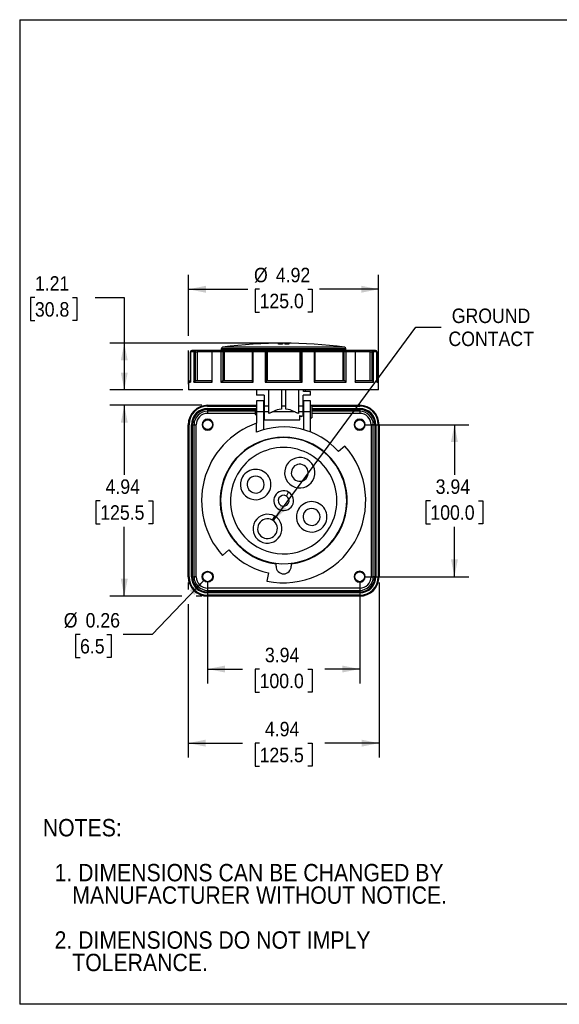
# Model space of a CAD drawing. Header units: inches. Extents: x 0 to 33.6, y 0 to 25.5.
# Tile 1 of 6: x 0 to 14, y 0 to 25.5. Entities that reach past the tile are written whole.
import ezdxf

# ---------------------------------------------------------------- set-up
doc = ezdxf.new("R2010")
doc.units = ezdxf.units.IN
doc.header["$LTSCALE"] = 3
doc.header["$MEASUREMENT"] = 0
doc.linetypes.add('SLD-Solid', pattern=[0])
doc.layers.add('DIMENSIONS', color=140, linetype='SLD-Solid', lineweight=25)
doc.layers.add('TEXT', color=140, linetype='SLD-Solid', lineweight=25)
doc.layers.add('SLD-DEFPOINTS', color=7, linetype='Continuous')
doc.styles.add('SLDTEXTSTYLE0', font='GOTHIC.TTF', dxfattribs={"width": 0.913})
doc.dimstyles.new('SLDDIMSTYLE0', dxfattribs={"dimtxt": 0.375, "dimasz": 0.45, "dimexe": 0, "dimexo": 0.0625, "dimgap": 0.09375, "dimtad": 0, "dimtih": 1, "dimtoh": 1, "dimrnd": 1e-09, "dimzin": 12, "dimdsep": 46, "dimtxsty": 'SLDTEXTSTYLE0', "dimsah": 1, "dimcen": 0.09, "dimadec": 0, "dimazin": 3, "dimtfac": 1, "dimtofl": 0, "dimtmove": 0, "dimatfit": 3, "dimfxl": 0, "dimfrac": 2, "dimtolj": 1, "dimtzin": 12, "dimarcsym": 0})
doc.dimstyles.new('SLDDIMSTYLE1', dxfattribs={"dimtxt": 0.375, "dimasz": 0.45, "dimexe": 0, "dimexo": 0.0625, "dimgap": 0.09375, "dimtad": 0, "dimtih": 1, "dimtoh": 1, "dimrnd": 1e-09, "dimdsep": 46, "dimtxsty": 'SLDTEXTSTYLE0', "dimsah": 1, "dimcen": 0, "dimadec": 0, "dimazin": 2, "dimtfac": 1, "dimtofl": 0, "dimtmove": 0, "dimatfit": 3, "dimfxl": 0, "dimfrac": 2, "dimtolj": 1, "dimtzin": 12, "dimarcsym": 0})
doc.dimstyles.new('SLDDIMSTYLE2', dxfattribs={"dimtxt": 0.375, "dimasz": 0.45, "dimexe": 0, "dimexo": 0.0625, "dimgap": 0.09375, "dimtad": 0, "dimtih": 1, "dimtoh": 1, "dimrnd": 1e-09, "dimzin": 12, "dimdsep": 46, "dimtxsty": 'SLDTEXTSTYLE0', "dimsah": 1, "dimcen": 0.09, "dimadec": 0, "dimazin": 3, "dimtfac": 1, "dimtdec": 3, "dimtofl": 0, "dimtmove": 0, "dimatfit": 3, "dimfxl": 0, "dimfrac": 2, "dimtolj": 1, "dimtzin": 12, "dimarcsym": 0})
doc.dimstyles.new('SLDDIMSTYLE3', dxfattribs={"dimtxt": 0.375, "dimasz": 0.45, "dimexe": 0, "dimexo": 0.0625, "dimgap": 0.09375, "dimtad": 0, "dimtih": 1, "dimtoh": 1, "dimrnd": 1e-09, "dimzin": 12, "dimdsep": 46, "dimtxsty": 'SLDTEXTSTYLE0', "dimsah": 1, "dimcen": 0, "dimadec": 0, "dimazin": 3, "dimtfac": 1, "dimtofl": 0, "dimtmove": 0, "dimatfit": 3, "dimfxl": 0, "dimfrac": 2, "dimtolj": 1, "dimtzin": 12, "dimarcsym": 0})

# ---------------------------------------------------------------- blocks, each defined once
blk = doc.blocks.new('Block2')
at = {"color": 7, "linetype": 'SLD-Solid', "lineweight": 18}
for p, q in [((33, 25.5), (0, 25.5)), ((0, 0), (0, 25.5)), ((33, 0), (33, 25.5)), ((33, 0), (0, 0))]:
    blk.add_line(p, q, dxfattribs=at)
blk = doc.blocks.new('SW_NOTE_0_2')
at = {"layer": 'TEXT', "color": 0, "char_height": 0.45, "attachment_point": 1, "style": 'SLDTEXTSTYLE0'}
for s, insert in [('NOTES:', (0, 0.575)), ('  1. DIMENSIONS CAN BE CHANGED BY     ', (0, -0.589)), ('     MANUFACTURER WITHOUT NOTICE.', (0, -1.171)), ('  2. DIMENSIONS DO NOT IMPLY ', (0, -2.335)), ('     TOLERANCE.', (0, -2.916))]:
    blk.add_mtext(s, dxfattribs=dict(at, insert=insert))
blk = doc.blocks.new('_D')
at = {"layer": 'DIMENSIONS'}
for p, q in [((8.955, 15.011), (11.634, 15.011)), ((11.259, 15.011), (11.259, 13.717)), ((10.636, 13.04), (10.522, 13.04)), ((10.522, 13.04), (10.522, 12.445)), ((11.883, 13.04), (11.997, 13.04)), ((11.997, 13.04), (11.997, 12.445)), ((10.522, 12.445), (10.636, 12.445)), ((11.259, 11.074), (11.259, 12.368)), ((11.997, 12.445), (11.883, 12.445)), ((8.955, 11.074), (11.634, 11.074))]:
    blk.add_line(p, q, dxfattribs=at)
for points in [[(11.259, 15.011), (11.169, 14.561), (11.349, 14.561)], [(11.259, 11.074), (11.349, 11.524), (11.169, 11.524)]]:
    blk.add_solid(points, dxfattribs=at)
at = {"layer": 'DIMENSIONS', "char_height": 0.375, "attachment_point": 1, "style": 'SLDTEXTSTYLE0'}
for s, insert in [('3.94', (10.774, 13.595)), ('100.0', (10.636, 12.924))]:
    blk.add_mtext(s, dxfattribs=dict(at, insert=insert))
blk = doc.blocks.new('_D_1')
at = {"layer": 'DIMENSIONS'}
for p, q in [((4.868, 10.924), (4.868, 8.308)), ((8.805, 10.924), (8.805, 8.308)), ((4.868, 8.683), (5.769, 8.683)), ((6.213, 8.68), (6.098, 8.68)), ((6.098, 8.68), (6.098, 8.084)), ((7.459, 8.68), (7.574, 8.68)), ((7.574, 8.68), (7.574, 8.084)), ((8.805, 8.683), (7.903, 8.683)), ((6.098, 8.084), (6.213, 8.084)), ((7.574, 8.084), (7.459, 8.084))]:
    blk.add_line(p, q, dxfattribs=at)
for points in [[(4.868, 8.683), (5.318, 8.593), (5.318, 8.773)], [(8.805, 8.683), (8.355, 8.773), (8.355, 8.593)]]:
    blk.add_solid(points, dxfattribs=at)
at = {"layer": 'DIMENSIONS', "char_height": 0.375, "attachment_point": 1, "style": 'SLDTEXTSTYLE0'}
for s, insert in [('3.94', (6.351, 9.235)), ('100.0', (6.213, 8.563))]:
    blk.add_mtext(s, dxfattribs=dict(at, insert=insert))
blk = doc.blocks.new('_D_2')
at = {"layer": 'DIMENSIONS'}
for p, q in [((4.779, 10.982), (3.427, 9.578)), ((1.563, 9.578), (1.449, 9.578)), ((1.449, 9.578), (1.449, 8.982)), ((2.256, 9.578), (2.37, 9.578)), ((2.37, 9.578), (2.37, 8.982)), ((3.427, 9.578), (2.677, 9.578)), ((1.449, 8.982), (1.563, 8.982)), ((2.37, 8.982), (2.256, 8.982))]:
    blk.add_line(p, q, dxfattribs=at)
blk.add_solid([(4.779, 10.982), (4.402, 10.72), (4.532, 10.595)], dxfattribs=at)
at = {"layer": 'DIMENSIONS', "char_height": 0.375, "attachment_point": 1, "style": 'SLDTEXTSTYLE0'}
for s, insert in [('%%c', (1.141, 10.133)), ('0.26', (1.707, 10.133)), ('6.5', (1.563, 9.461))]:
    blk.add_mtext(s, dxfattribs=dict(at, insert=insert))
blk = doc.blocks.new('_D_3')
at = {"layer": 'DIMENSIONS'}
for p, q in [((4.366, 10.924), (4.366, 10.74)), ((9.306, 10.924), (9.306, 6.389)), ((4.366, 10.365), (4.366, 6.389)), ((4.366, 6.764), (5.769, 6.764)), ((6.213, 6.761), (6.098, 6.761)), ((6.098, 6.761), (6.098, 6.166)), ((7.459, 6.761), (7.574, 6.761)), ((7.574, 6.761), (7.574, 6.166)), ((9.306, 6.764), (7.903, 6.764)), ((6.098, 6.166), (6.213, 6.166)), ((7.574, 6.166), (7.459, 6.166))]:
    blk.add_line(p, q, dxfattribs=at)
for points in [[(4.366, 6.764), (4.816, 6.674), (4.816, 6.854)], [(9.306, 6.764), (8.856, 6.854), (8.856, 6.674)]]:
    blk.add_solid(points, dxfattribs=at)
at = {"layer": 'DIMENSIONS', "char_height": 0.375, "attachment_point": 1, "style": 'SLDTEXTSTYLE0'}
for s, insert in [('4.94', (6.351, 7.316)), ('125.5', (6.213, 6.645))]:
    blk.add_mtext(s, dxfattribs=dict(at, insert=insert))
blk = doc.blocks.new('_D_4')
at = {"layer": 'DIMENSIONS'}
for p, q in [((4.718, 15.513), (2.334, 15.513)), ((2.709, 15.513), (2.709, 13.717)), ((2.086, 13.04), (1.971, 13.04)), ((1.971, 13.04), (1.971, 12.445)), ((3.333, 13.04), (3.447, 13.04)), ((3.447, 13.04), (3.447, 12.445)), ((1.971, 12.445), (2.086, 12.445)), ((2.709, 10.572), (2.709, 12.368)), ((3.447, 12.445), (3.333, 12.445)), ((4.197, 10.572), (2.334, 10.572)), ((4.718, 10.572), (4.572, 10.572))]:
    blk.add_line(p, q, dxfattribs=at)
for points in [[(2.709, 15.513), (2.619, 15.063), (2.799, 15.063)], [(2.709, 10.572), (2.799, 11.022), (2.619, 11.022)]]:
    blk.add_solid(points, dxfattribs=at)
at = {"layer": 'DIMENSIONS', "char_height": 0.375, "attachment_point": 1, "style": 'SLDTEXTSTYLE0'}
for s, insert in [('4.94', (2.224, 13.595)), ('125.5', (2.086, 12.924))]:
    blk.add_mtext(s, dxfattribs=dict(at, insert=insert))
blk = doc.blocks.new('_D_5')
at = {"layer": 'DIMENSIONS'}
for p, q in [((0.394, 18.302), (0.28, 18.302)), ((0.28, 18.302), (0.28, 17.706)), ((1.364, 18.302), (1.478, 18.302)), ((1.478, 18.302), (1.478, 17.706)), ((1.959, 18.305), (2.709, 18.305)), ((2.709, 18.305), (2.709, 17.124)), ((0.28, 17.706), (0.394, 17.706)), ((1.478, 17.706), (1.364, 17.706)), ((6.686, 17.124), (2.334, 17.124)), ((2.709, 17.124), (2.709, 15.913)), ((4.225, 15.913), (2.334, 15.913))]:
    blk.add_line(p, q, dxfattribs=at)
for points in [[(2.709, 17.124), (2.619, 16.674), (2.799, 16.674)], [(2.709, 15.913), (2.799, 16.363), (2.619, 16.363)]]:
    blk.add_solid(points, dxfattribs=at)
at = {"layer": 'DIMENSIONS', "char_height": 0.375, "attachment_point": 1, "style": 'SLDTEXTSTYLE0'}
for s, insert in [('1.21', (0.394, 18.857)), ('30.8', (0.394, 18.185))]:
    blk.add_mtext(s, dxfattribs=dict(at, insert=insert))
blk = doc.blocks.new('_D_6')
at = {"layer": 'DIMENSIONS'}
for p, q in [((4.375, 17.311), (4.375, 18.894)), ((9.297, 16.063), (9.297, 18.894)), ((4.375, 18.519), (5.908, 18.519)), ((6.213, 18.519), (6.098, 18.519)), ((6.098, 18.519), (6.098, 17.924)), ((7.459, 18.519), (7.574, 18.519)), ((7.574, 18.519), (7.574, 17.924)), ((9.297, 18.519), (7.764, 18.519)), ((6.098, 17.924), (6.213, 17.924)), ((7.574, 17.924), (7.459, 17.924)), ((4.375, 16.063), (4.375, 16.936))]:
    blk.add_line(p, q, dxfattribs=at)
for points in [[(4.375, 18.519), (4.825, 18.429), (4.825, 18.609)], [(9.297, 18.519), (8.847, 18.609), (8.847, 18.429)]]:
    blk.add_solid(points, dxfattribs=at)
at = {"layer": 'DIMENSIONS', "char_height": 0.375, "attachment_point": 1, "style": 'SLDTEXTSTYLE0'}
for s, insert in [('%%c', (6.068, 19.075)), ('4.92', (6.634, 19.075)), ('125.0', (6.213, 18.403))]:
    blk.add_mtext(s, dxfattribs=dict(at, insert=insert))
blk = doc.blocks.new('_D_7')
at = {"layer": 'DIMENSIONS'}
for p, q in [((6.569, 12.524), (10.261, 17.54)), ((10.261, 17.54), (10.918, 17.54))]:
    blk.add_line(p, q, dxfattribs=at)
blk.add_solid([(6.569, 12.524), (6.909, 12.833), (6.764, 12.94)], dxfattribs=at)
at = {"layer": 'DIMENSIONS', "char_height": 0.375, "attachment_point": 1, "style": 'SLDTEXTSTYLE0'}
for s, insert in [('GROUND', (11.19, 18.019)), ('CONTACT', (11.105, 17.423))]:
    blk.add_mtext(s, dxfattribs=dict(at, insert=insert))

msp = doc.modelspace()

# ---------------------------------------------------------------- linework, layer by layer
at = {"color": 7, "linetype": 'SLD-Solid'}
for p, q in [((0, 25.5), (0, 0)), ((0, 25.5), (33, 25.5)), ((33, 0), (0, 0))]:
    msp.add_line(p, q, dxfattribs=at)
for p, q in [((6.698, 17.114), (6.698, 17.103)), ((6.806, 17.121), (6.806, 17.119)), ((6.806, 17.119), (6.806, 17.111)), ((6.806, 17.111), (6.806, 17.109)), ((6.806, 17.109), (6.806, 17.097)), ((6.866, 17.115), (6.866, 17.103)), ((6.954, 17.116), (6.954, 17.114)), ((6.974, 17.12), (6.974, 17.118)), ((6.974, 17.118), (6.974, 17.11)), ((6.974, 17.11), (6.974, 17.108)), ((6.974, 17.108), (6.974, 17.096)), ((4.422, 16.897), (4.422, 16.117)), ((4.423, 16.897), (4.422, 16.897)), ((4.423, 16.11), (4.423, 16.897)), ((4.506, 16.897), (4.423, 16.897)), ((4.543, 16.936), (4.461, 16.936)), ((4.506, 16.897), (4.506, 16.11)), ((4.553, 16.897), (4.506, 16.897)), ((4.619, 16.936), (4.543, 16.936)), ((4.553, 16.149), (4.553, 16.897)), ((4.553, 16.897), (4.594, 16.897)), ((4.594, 16.897), (4.594, 16.149)), ((4.977, 16.897), (4.594, 16.897)), ((5.016, 16.936), (4.619, 16.936)), ((4.977, 16.897), (4.977, 16.135)), ((4.987, 16.897), (4.977, 16.897)), ((4.987, 16.11), (4.987, 16.897)), ((5.213, 16.897), (4.987, 16.897)), ((5.239, 16.936), (5.016, 16.936)), ((5.213, 16.897), (5.213, 16.11)), ((5.267, 16.897), (5.213, 16.897)), ((5.222, 16.978), (5.222, 16.951)), ((6.836, 16.978), (5.222, 16.978)), ((5.222, 16.951), (5.261, 16.936)), ((6.836, 16.951), (5.222, 16.951)), ((5.295, 16.936), (5.239, 16.936)), ((6.836, 17.017), (5.256, 17.017)), ((5.267, 16.149), (5.267, 16.897)), ((5.267, 16.897), (5.297, 16.897)), ((6.059, 16.936), (5.295, 16.936)), ((5.297, 16.897), (5.297, 16.149)), ((6.019, 16.897), (5.297, 16.897)), ((6.019, 16.897), (6.019, 16.147)), ((6.046, 16.897), (6.019, 16.897)), ((6.046, 16.11), (6.046, 16.897)), ((6.355, 16.897), (6.046, 16.897)), ((6.363, 16.936), (6.059, 16.936)), ((6.355, 16.897), (6.355, 16.11)), ((6.401, 16.897), (6.355, 16.897)), ((6.383, 16.936), (6.363, 16.936)), ((7.289, 16.936), (6.383, 16.936)), ((6.401, 16.149), (6.401, 16.897)), ((6.401, 16.897), (6.412, 16.897)), ((6.412, 16.897), (6.412, 16.149)), ((7.26, 16.897), (6.412, 16.897)), ((8.416, 17.017), (6.836, 17.017)), ((8.45, 16.978), (6.836, 16.978)), ((8.45, 16.951), (6.836, 16.951)), ((7.26, 16.149), (7.26, 16.897)), ((7.26, 16.897), (7.271, 16.897)), ((7.271, 16.897), (7.271, 16.149)), ((7.317, 16.897), (7.271, 16.897)), ((7.309, 16.936), (7.289, 16.936)), ((7.613, 16.936), (7.309, 16.936)), ((7.317, 16.11), (7.317, 16.897)), ((7.626, 16.897), (7.317, 16.897)), ((8.377, 16.936), (7.613, 16.936)), ((7.626, 16.897), (7.626, 16.11)), ((7.653, 16.897), (7.626, 16.897)), ((7.653, 16.147), (7.653, 16.897)), ((8.375, 16.897), (7.653, 16.897)), ((8.375, 16.149), (8.375, 16.897)), ((8.375, 16.897), (8.405, 16.897)), ((8.433, 16.936), (8.377, 16.936)), ((8.405, 16.149), (8.405, 16.897)), ((8.459, 16.897), (8.405, 16.897)), ((8.411, 16.936), (8.45, 16.951)), ((8.656, 16.936), (8.433, 16.936)), ((8.45, 16.951), (8.45, 16.978)), ((8.459, 16.11), (8.459, 16.897)), ((8.685, 16.897), (8.459, 16.897)), ((9.053, 16.936), (8.656, 16.936)), ((8.685, 16.897), (8.685, 16.11)), ((8.695, 16.897), (8.685, 16.897)), ((8.695, 16.135), (8.695, 16.897)), ((9.078, 16.897), (8.695, 16.897)), ((9.129, 16.936), (9.053, 16.936)), ((9.078, 16.149), (9.078, 16.897)), ((9.078, 16.897), (9.119, 16.897)), ((9.119, 16.897), (9.119, 16.149)), ((9.166, 16.897), (9.119, 16.897)), ((9.211, 16.936), (9.129, 16.936)), ((9.166, 16.11), (9.166, 16.897)), ((9.249, 16.897), (9.166, 16.897)), ((9.249, 16.897), (9.249, 16.11)), ((9.25, 16.897), (9.249, 16.897)), ((9.25, 16.117), (9.25, 16.897)), ((4.375, 16.11), (4.375, 15.913)), ((4.375, 16.11), (4.423, 16.11)), ((4.422, 16.149), (4.415, 16.149)), ((4.423, 16.11), (4.423, 16.117)), ((4.506, 16.11), (4.987, 16.11)), ((4.977, 16.149), (4.556, 16.149)), ((5.213, 16.11), (6.046, 16.11)), ((6.021, 16.149), (5.269, 16.149)), ((6.355, 16.11), (7.317, 16.11)), ((7.27, 16.149), (6.402, 16.149)), ((7.626, 16.11), (8.459, 16.11)), ((8.403, 16.149), (7.651, 16.149)), ((8.685, 16.11), (9.166, 16.11)), ((9.116, 16.149), (8.695, 16.149)), ((9.249, 16.11), (9.249, 16.117)), ((9.249, 16.11), (9.297, 16.11)), ((9.257, 16.149), (9.25, 16.149)), ((9.297, 15.913), (9.297, 16.11)), ((7.626, 15.913), (4.375, 15.913)), ((6.137, 15.913), (6.137, 15.775)), ((6.452, 15.493), (6.452, 15.913)), ((6.777, 15.913), (6.777, 15.493)), ((6.895, 15.493), (6.895, 15.913)), ((7.22, 15.913), (7.22, 15.493)), ((7.351, 15.873), (7.351, 15.913)), ((7.535, 15.873), (7.351, 15.873)), ((7.396, 15.913), (7.396, 15.873)), ((7.535, 15.775), (7.535, 15.873)), ((9.297, 15.913), (7.626, 15.913)), ((6.334, 15.775), (6.137, 15.775)), ((6.324, 15.631), (6.137, 15.631)), ((6.137, 15.631), (6.137, 15.346)), ((6.324, 15.346), (6.324, 15.631)), ((6.334, 15.775), (6.334, 15.493)), ((7.535, 15.775), (7.338, 15.775)), ((7.338, 15.493), (7.338, 15.775)), ((7.535, 15.631), (7.348, 15.631)), ((7.348, 15.631), (7.348, 15.346)), ((7.535, 15.346), (7.535, 15.631)), ((4.868, 15.513), (4.868, 15.502)), ((4.868, 15.513), (6.137, 15.513)), ((4.868, 15.502), (4.868, 15.493)), ((4.868, 15.502), (6.137, 15.502)), ((4.868, 15.493), (6.137, 15.493)), ((4.868, 15.43), (4.868, 15.42)), ((4.868, 15.43), (6.123, 15.43)), ((4.868, 15.42), (4.868, 15.415)), ((4.868, 15.42), (6.113, 15.42)), ((4.868, 15.415), (6.108, 15.415)), ((4.868, 15.405), (4.868, 15.365)), ((4.868, 15.405), (6.098, 15.405)), ((4.868, 15.365), (4.868, 15.306)), ((6.098, 15.365), (4.868, 15.365)), ((4.868, 15.306), (6.098, 15.306)), ((6.137, 15.444), (6.098, 15.405)), ((6.098, 15.405), (6.098, 15.287)), ((6.324, 15.346), (6.137, 15.346)), ((6.137, 15.346), (6.137, 15.051)), ((6.324, 15.513), (6.334, 15.513)), ((6.324, 15.502), (6.334, 15.502)), ((6.324, 15.493), (6.334, 15.493)), ((6.334, 15.444), (6.324, 15.444)), ((6.324, 14.882), (6.324, 15.346)), ((6.452, 15.493), (6.334, 15.493)), ((6.452, 15.347), (6.334, 15.347)), ((6.452, 15.347), (6.452, 15.493)), ((7.117, 15.347), (6.555, 15.347)), ((6.895, 15.493), (6.777, 15.493)), ((6.777, 15.493), (6.777, 15.417)), ((6.895, 15.417), (6.895, 15.493)), ((7.338, 15.493), (7.22, 15.493)), ((7.22, 15.493), (7.22, 15.347)), ((7.338, 15.347), (7.22, 15.347)), ((7.338, 15.513), (7.348, 15.513)), ((7.338, 15.502), (7.348, 15.502)), ((7.338, 15.493), (7.348, 15.493)), ((7.348, 15.433), (7.338, 15.433)), ((7.338, 15.346), (7.348, 15.346)), ((7.535, 15.346), (7.348, 15.346)), ((7.348, 15.346), (7.348, 14.882)), ((7.535, 15.513), (8.805, 15.513)), ((7.562, 15.503), (7.535, 15.503)), ((7.535, 14.82), (7.535, 15.346)), ((7.562, 15.503), (7.562, 15.188)), ((7.562, 15.502), (8.805, 15.502)), ((7.562, 15.493), (8.805, 15.493)), ((7.562, 15.43), (8.805, 15.43)), ((7.562, 15.42), (8.805, 15.42)), ((7.562, 15.415), (8.805, 15.415)), ((7.562, 15.405), (8.805, 15.405)), ((8.805, 15.365), (7.562, 15.365)), ((7.562, 15.306), (8.805, 15.306)), ((8.805, 15.513), (8.805, 15.502)), ((8.805, 15.502), (8.805, 15.493)), ((8.805, 15.43), (8.805, 15.42)), ((8.805, 15.42), (8.805, 15.415)), ((8.805, 15.405), (8.805, 15.365)), ((8.805, 15.365), (8.805, 15.306)), ((6.137, 15.247), (6.098, 15.287)), ((6.137, 14.82), (6.137, 15.051)), ((6.334, 15.135), (6.836, 15.135)), ((6.836, 15.135), (7.259, 15.135)), ((7.274, 15.243), (7.274, 15.232)), ((7.304, 15.24), (7.304, 15.232)), ((7.535, 15.188), (7.562, 15.188)), ((4.366, 15.011), (4.376, 15.011)), ((4.366, 11.074), (4.366, 15.011)), ((4.376, 11.074), (4.376, 15.011)), ((4.376, 15.011), (4.386, 15.011)), ((4.386, 11.074), (4.386, 15.011)), ((4.449, 15.011), (4.458, 15.011)), ((4.449, 11.074), (4.449, 15.011)), ((4.458, 11.074), (4.458, 15.011)), ((4.458, 15.011), (4.464, 15.011)), ((4.464, 11.074), (4.464, 15.011)), ((4.474, 15.011), (4.514, 15.011)), ((4.474, 11.074), (4.474, 15.011)), ((4.514, 15.011), (4.573, 15.011)), ((4.514, 15.011), (4.514, 11.074)), ((4.573, 11.074), (4.573, 15.011)), ((4.868, 14.883), (4.868, 14.878)), ((8.805, 14.883), (8.805, 14.878)), ((9.158, 15.011), (9.099, 15.011)), ((9.099, 15.011), (9.099, 11.074)), ((9.158, 11.074), (9.158, 15.011)), ((9.198, 15.011), (9.158, 15.011)), ((9.198, 15.011), (9.198, 11.074)), ((9.208, 15.011), (9.208, 11.074)), ((9.214, 15.011), (9.208, 15.011)), ((9.214, 15.011), (9.214, 11.074)), ((9.223, 15.011), (9.214, 15.011)), ((9.223, 15.011), (9.223, 11.074)), ((9.296, 15.011), (9.286, 15.011)), ((9.286, 15.011), (9.286, 11.074)), ((9.296, 15.011), (9.296, 11.074)), ((9.306, 15.011), (9.296, 15.011)), ((9.306, 15.011), (9.306, 11.074)), ((8.423, 14.458), (8.257, 14.319)), ((6.906, 13.164), (6.965, 13.266)), ((6.546, 12.54), (6.605, 12.642)), ((5.249, 11.628), (5.415, 11.767)), ((6.639, 11.346), (6.639, 11.409)), ((7.033, 11.409), (7.033, 11.346)), ((4.376, 11.074), (4.366, 11.074)), ((4.386, 11.074), (4.376, 11.074)), ((4.458, 11.074), (4.449, 11.074)), ((4.464, 11.074), (4.458, 11.074)), ((4.474, 11.074), (4.514, 11.074)), ((4.573, 11.074), (4.514, 11.074)), ((6.442, 11.175), (6.404, 10.961)), ((9.099, 11.074), (9.158, 11.074)), ((9.198, 11.074), (9.158, 11.074)), ((9.214, 11.074), (9.208, 11.074)), ((9.223, 11.074), (9.214, 11.074)), ((9.296, 11.074), (9.286, 11.074)), ((9.306, 11.074), (9.296, 11.074)), ((4.868, 10.946), (4.868, 10.941)), ((8.805, 10.78), (4.868, 10.78)), ((4.868, 10.78), (4.868, 10.721)), ((4.868, 10.721), (8.805, 10.721)), ((4.868, 10.681), (4.868, 10.721)), ((8.805, 10.946), (8.805, 10.941)), ((8.805, 10.78), (8.805, 10.721)), ((8.805, 10.681), (8.805, 10.721)), ((8.805, 10.681), (4.868, 10.681)), ((4.868, 10.665), (4.868, 10.671)), ((8.805, 10.671), (4.868, 10.671)), ((4.868, 10.655), (4.868, 10.665)), ((8.805, 10.665), (4.868, 10.665)), ((8.805, 10.655), (4.868, 10.655)), ((4.868, 10.583), (4.868, 10.593)), ((8.805, 10.593), (4.868, 10.593)), ((8.805, 10.583), (4.868, 10.583)), ((4.868, 10.572), (4.868, 10.583)), ((8.805, 10.572), (4.868, 10.572)), ((8.805, 10.665), (8.805, 10.671)), ((8.805, 10.655), (8.805, 10.665)), ((8.805, 10.583), (8.805, 10.593)), ((8.805, 10.572), (8.805, 10.583))]:
    msp.add_line(p, q)
at = {"flags": 128}
for points in [[(5.239, 16.936), (5.234, 16.936), (5.229, 16.933), (5.224, 16.93), (5.221, 16.925), (5.217, 16.919), (5.215, 16.912), (5.213, 16.905), (5.213, 16.897)], [(6.046, 16.897), (6.046, 16.905), (6.047, 16.912), (6.048, 16.919), (6.05, 16.925), (6.052, 16.93), (6.054, 16.933), (6.056, 16.936), (6.059, 16.936)], [(7.613, 16.936), (7.616, 16.936), (7.618, 16.933), (7.62, 16.93), (7.622, 16.925), (7.624, 16.919), (7.625, 16.912), (7.626, 16.905), (7.626, 16.897)], [(8.459, 16.897), (8.459, 16.905), (8.457, 16.912), (8.455, 16.919), (8.451, 16.925), (8.448, 16.93), (8.443, 16.933), (8.438, 16.936), (8.433, 16.936)]]:
    msp.add_lwpolyline(points, dxfattribs=at)
for centre, radius in [((4.868, 15.011), 0.133), ((4.868, 15.011), 0.128), ((8.805, 15.011), 0.133), ((8.805, 15.011), 0.128), ((4.868, 11.074), 0.142), ((4.868, 11.074), 0.133), ((4.868, 11.074), 0.128), ((8.805, 11.074), 0.133), ((8.805, 11.074), 0.128)]:
    msp.add_circle(centre, radius)
for centre, radius, start, end in [((6.836, 5.313), 11.811, 82.312, 97.688), ((6.836, 5.313), 11.804, 89.4267, 89.7056), ((6.836, 5.313), 11.802, 89.4266, 89.7055), ((4.461, 16.897), 0.0394, 90, 180), ((4.462, 16.897), 0.039, 90.5633, 180.5524), ((4.544, 16.898), 0.0384, 91.6002, 181.5155), ((4.507, 16.906), 0.0466, 348.6309, 40.3907), ((5.016, 16.897), 0.0394, 90, 180), ((5.022, 16.901), 0.0355, 99.2236, 186.9194), ((5.261, 16.978), 0.0394, 97.688, 180), ((5.232, 16.902), 0.0351, 351.9505, 78.5782), ((6.059, 16.897), 0.0394, 90, 180), ((6.411, 16.907), 0.0569, 148.3093, 189.573), ((6.362, 16.898), 0.0387, 359.0242, 88.9898), ((7.31, 16.898), 0.0387, 91.0102, 180.9758), ((7.261, 16.907), 0.0569, 350.427, 31.6907), ((7.613, 16.897), 0.0394, 360, 90), ((8.44, 16.902), 0.0351, 101.4218, 188.0495), ((8.411, 16.978), 0.0394, 360, 82.312), ((8.656, 16.897), 0.0394, 360, 90), ((8.65, 16.901), 0.0355, 353.0806, 80.7764), ((9.165, 16.906), 0.0466, 139.6093, 191.3691), ((9.128, 16.898), 0.0384, 358.4845, 88.3998), ((9.211, 16.897), 0.0394, 360, 90), ((9.21, 16.897), 0.039, 359.4476, 89.4367), ((4.415, 16.11), 0.0394, 90, 180), ((9.257, 16.11), 0.0394, 360, 90), ((4.868, 15.011), 0.502, 90, 180), ((4.868, 15.011), 0.491, 90, 180), ((4.868, 15.011), 0.481, 90, 180), ((4.868, 15.011), 0.419, 90, 180), ((4.868, 15.011), 0.409, 90, 180), ((4.868, 15.011), 0.404, 90, 180), ((4.868, 15.011), 0.394, 90, 180), ((4.868, 15.011), 0.353, 90, 180), ((4.868, 15.011), 0.294, 90, 180), ((8.805, 15.011), 0.502, 0, 90), ((8.805, 15.011), 0.491, 0, 90), ((8.805, 15.011), 0.481, 0, 90), ((8.805, 15.011), 0.419, 0, 90), ((8.805, 15.011), 0.409, 0, 90), ((8.805, 15.011), 0.404, 0, 90), ((8.805, 15.011), 0.394, 360, 90), ((8.805, 15.011), 0.353, 360, 90), ((8.805, 15.011), 0.294, 360, 90), ((6.836, 13.043), 2.126, 109.1901, 221.7263), ((4.868, 15.011), 0.142, 90, 0), ((4.868, 15.011), 0.142, 0, 90), ((7.289, 15.257), 0.0295, 240, 300), ((8.805, 15.011), 0.142, 90, 0), ((8.805, 15.011), 0.142, 0, 90), ((6.836, 13.043), 1.909, 41.9221, 111.4679), ((6.836, 13.043), 1.646, 276.87, 263.13), ((6.836, 13.043), 1.634, 330, 150), ((6.836, 13.043), 1.378, 330, 150), ((6.836, 13.043), 2.126, 258.2737, 41.7263), ((7.254, 13.767), 0.394, 60, 240), ((7.254, 13.767), 0.394, 240, 60), ((6.836, 13.043), 1.634, 150, 330), ((6.111, 13.461), 0.394, 330, 150), ((7.254, 13.767), 0.22, 60, 240), ((7.254, 13.767), 0.22, 240, 60), ((6.836, 13.043), 1.378, 150, 330), ((6.111, 13.461), 0.394, 150, 330), ((6.111, 13.461), 0.22, 150, 330), ((6.111, 13.461), 0.22, 330, 150), ((6.836, 13.043), 0.258, 60, 240), ((6.836, 13.043), 0.258, 240, 60), ((6.836, 13.043), 0.14, 60, 240), ((6.836, 13.043), 0.14, 240, 60), ((7.561, 12.624), 0.394, 330, 150), ((7.561, 12.624), 0.394, 150, 330), ((7.561, 12.624), 0.22, 330, 150), ((6.418, 12.318), 0.374, 60, 240), ((6.418, 12.318), 0.256, 60, 240), ((6.418, 12.318), 0.374, 240, 60), ((6.418, 12.318), 0.256, 240, 60), ((7.561, 12.624), 0.22, 150, 330), ((6.836, 13.043), 1.909, 221.9221, 258.0779), ((6.836, 11.346), 0.197, 180, 360), ((4.868, 11.074), 0.502, 180, 270), ((4.868, 11.074), 0.491, 180, 270), ((4.868, 11.074), 0.481, 180, 270), ((4.868, 11.074), 0.419, 180, 270), ((4.868, 11.074), 0.409, 180, 270), ((4.868, 11.074), 0.404, 180, 270), ((4.868, 11.074), 0.394, 180, 270), ((4.868, 11.074), 0.353, 180, 270), ((4.868, 11.074), 0.294, 180, 270), ((8.805, 11.074), 0.142, 90, 360), ((8.805, 11.074), 0.142, 360, 90), ((8.805, 11.074), 0.294, 270, 0), ((8.805, 11.074), 0.353, 270, 0), ((8.805, 11.074), 0.394, 270, 0), ((8.805, 11.074), 0.491, 270, 0), ((8.805, 11.074), 0.481, 270, 0), ((8.805, 11.074), 0.419, 270, 0), ((8.805, 11.074), 0.409, 270, 0), ((8.805, 11.074), 0.404, 270, 0), ((8.805, 11.074), 0.502, 270, 0)]:
    msp.add_arc(centre, radius, start, end)
for points, knots in [([(6.806, 17.109), (6.804, 17.109), (6.8, 17.109), (6.794, 17.109), (6.788, 17.109), (6.782, 17.109), (6.776, 17.109), (6.77, 17.109), (6.764, 17.109), (6.758, 17.109), (6.752, 17.11), (6.746, 17.11), (6.741, 17.11), (6.736, 17.11), (6.723, 17.111), (6.705, 17.112), (6.695, 17.114), (6.704, 17.117), (6.724, 17.119), (6.752, 17.12), (6.778, 17.12), (6.797, 17.121), (6.803, 17.121), (6.806, 17.121)], [0, 0, 0, 0, 0.018652, 0.03741, 0.056274, 0.075245, 0.094322, 0.113506, 0.132797, 0.152196, 0.171702, 0.191315, 0.211037, 0.230867, 0.250806, 0.358731, 0.499982, 0.631041, 0.71976, 0.833856, 0.93985, 0.969953, 1, 1, 1, 1]), ([(6.806, 17.097), (6.8, 17.097), (6.786, 17.097), (6.766, 17.097), (6.747, 17.098), (6.73, 17.098), (6.716, 17.099), (6.706, 17.1), (6.7, 17.101), (6.698, 17.102), (6.698, 17.103), (6.698, 17.103)], [0, 0, 0, 0, 0.125404, 0.250516, 0.375374, 0.499452, 0.626002, 0.751507, 0.875974, 0.999335, 1, 1, 1, 1]), ([(6.728, 17.115), (6.728, 17.115), (6.727, 17.114), (6.73, 17.114), (6.736, 17.113), (6.748, 17.112), (6.764, 17.111), (6.778, 17.111), (6.792, 17.111), (6.802, 17.111), (6.806, 17.111)], [0, 0, 0, 0, 0.001426, 0.151748, 0.285178, 0.50052, 0.628379, 0.754234, 0.878102, 1, 1, 1, 1]), ([(6.806, 17.119), (6.805, 17.119), (6.801, 17.119), (6.796, 17.119), (6.791, 17.119), (6.786, 17.119), (6.781, 17.119), (6.775, 17.119), (6.77, 17.119), (6.765, 17.118), (6.76, 17.118), (6.756, 17.118), (6.751, 17.118), (6.747, 17.118), (6.742, 17.117), (6.738, 17.117), (6.733, 17.116), (6.731, 17.116), (6.73, 17.116)], [0, 0, 0, 0, 0.05148, 0.10347, 0.155969, 0.20898, 0.262503, 0.31654, 0.37109, 0.426156, 0.481737, 0.537836, 0.594451, 0.655699, 0.72688, 0.807993, 0.899035, 1, 1, 1, 1]), ([(6.974, 17.108), (6.972, 17.108), (6.967, 17.108), (6.961, 17.108), (6.954, 17.109), (6.948, 17.109), (6.941, 17.109), (6.935, 17.109), (6.928, 17.109), (6.922, 17.109), (6.915, 17.11), (6.909, 17.11), (6.904, 17.11), (6.892, 17.111), (6.873, 17.113), (6.862, 17.115), (6.87, 17.117), (6.89, 17.119), (6.919, 17.12), (6.946, 17.12), (6.964, 17.12), (6.971, 17.12), (6.974, 17.12)], [0, 0, 0, 0, 0.019449, 0.039161, 0.059139, 0.07938, 0.099887, 0.120659, 0.141696, 0.162999, 0.184568, 0.206404, 0.228505, 0.250874, 0.339086, 0.499756, 0.620967, 0.719689, 0.831882, 0.939832, 0.969821, 1, 1, 1, 1]), ([(6.974, 17.096), (6.967, 17.097), (6.953, 17.097), (6.933, 17.097), (6.914, 17.098), (6.897, 17.099), (6.884, 17.1), (6.873, 17.101), (6.867, 17.102), (6.865, 17.103), (6.866, 17.103), (6.866, 17.103)], [0, 0, 0, 0, 0.125361, 0.250456, 0.375283, 0.499341, 0.625867, 0.75134, 0.875792, 0.999116, 1, 1, 1, 1]), ([(6.974, 17.118), (6.972, 17.118), (6.969, 17.118), (6.964, 17.118), (6.958, 17.118), (6.953, 17.118), (6.948, 17.118), (6.943, 17.118), (6.938, 17.118), (6.934, 17.118), (6.929, 17.118), (6.924, 17.118), (6.918, 17.118), (6.913, 17.118), (6.907, 17.117), (6.903, 17.117), (6.899, 17.116), (6.897, 17.116), (6.897, 17.116)], [0, 0, 0, 0, 0.04981, 0.099659, 0.149547, 0.199476, 0.249446, 0.299458, 0.349514, 0.399613, 0.449758, 0.499949, 0.574497, 0.65256, 0.734141, 0.81924, 0.907859, 1, 1, 1, 1]), ([(6.897, 17.114), (6.897, 17.114), (6.898, 17.114), (6.9, 17.114), (6.902, 17.113), (6.904, 17.113), (6.906, 17.113), (6.909, 17.113), (6.911, 17.112), (6.914, 17.112), (6.917, 17.112), (6.919, 17.112), (6.922, 17.112), (6.927, 17.111), (6.934, 17.111), (6.944, 17.111), (6.954, 17.11), (6.964, 17.11), (6.971, 17.11), (6.974, 17.11)], [0, 0, 0, 0, 0.052965, 0.103877, 0.152736, 0.199542, 0.244295, 0.286996, 0.327643, 0.366237, 0.402778, 0.437267, 0.469702, 0.500084, 0.604697, 0.70699, 0.806967, 0.904635, 1, 1, 1, 1]), ([(4.619, 16.936), (4.619, 16.936), (4.618, 16.936), (4.616, 16.936), (4.613, 16.936), (4.608, 16.933), (4.606, 16.931), (4.602, 16.926), (4.6, 16.923), (4.597, 16.916), (4.596, 16.912), (4.594, 16.905), (4.594, 16.901), (4.594, 16.897)], [-1.861143, -1.861143, -1.861143, -1.861143, -1.803083, -1.803083, -1.406465, -1.406465, -1.009326, -1.009326, -0.607096, -0.607096, -0.289377, -0.289377, -0.000015, -0.000015, -0.000015, -0.000015]), ([(5.295, 16.936), (5.295, 16.936), (5.295, 16.936), (5.295, 16.936), (5.295, 16.935), (5.296, 16.933), (5.296, 16.931), (5.296, 16.926), (5.296, 16.922), (5.296, 16.915), (5.297, 16.912), (5.297, 16.905), (5.297, 16.901), (5.297, 16.897)], [-1.861258, -1.861258, -1.861258, -1.861258, -1.796165, -1.796165, -1.397735, -1.397735, -0.993028, -0.993028, -0.600464, -0.600464, -0.288135, -0.288135, -0.000015, -0.000015, -0.000015, -0.000015]), ([(6.412, 16.897), (6.412, 16.898), (6.412, 16.9), (6.411, 16.904), (6.411, 16.907), (6.41, 16.91), (6.409, 16.914), (6.407, 16.92), (6.403, 16.925), (6.399, 16.93), (6.394, 16.934), (6.389, 16.936), (6.385, 16.936), (6.383, 16.936)], [0, 0, 0, 0, 0.0435452, 0.0875766, 0.1323315, 0.178036, 0.2249025, 0.3323976, 0.4510525, 0.5779846, 0.7252482, 0.8407154, 1, 1, 1, 1]), ([(7.26, 16.897), (7.26, 16.901), (7.261, 16.905), (7.262, 16.912), (7.263, 16.916), (7.267, 16.923), (7.269, 16.926), (7.274, 16.931), (7.277, 16.933), (7.282, 16.936), (7.285, 16.936), (7.288, 16.936), (7.288, 16.936), (7.289, 16.936)], [-1.817624, -1.817624, -1.817624, -1.817624, -1.525926, -1.525926, -1.205653, -1.205653, -0.8002, -0.8002, -0.399828, -0.399828, 0, 0, 0.058556, 0.058556, 0.058556, 0.058556]), ([(8.375, 16.897), (8.375, 16.901), (8.375, 16.905), (8.375, 16.912), (8.376, 16.915), (8.376, 16.922), (8.376, 16.926), (8.376, 16.931), (8.377, 16.933), (8.377, 16.936), (8.377, 16.936), (8.377, 16.936), (8.377, 16.936), (8.377, 16.936)], [-1.813384, -1.813384, -1.813384, -1.813384, -1.522363, -1.522363, -1.205036, -1.205036, -0.804988, -0.804988, -0.400602, -0.400602, 0, 0, 0.062734, 0.062734, 0.062734, 0.062734]), ([(9.078, 16.897), (9.078, 16.9), (9.078, 16.903), (9.077, 16.911), (9.075, 16.915), (9.072, 16.922), (9.071, 16.925), (9.066, 16.93), (9.064, 16.933), (9.059, 16.935), (9.057, 16.936), (9.054, 16.936), (9.053, 16.936), (9.053, 16.936)], [-1.799523, -1.799523, -1.799523, -1.799523, -1.555361, -1.555361, -1.197808, -1.197808, -0.821163, -0.821163, -0.401402, -0.401402, 0, 0, 0.076614, 0.076614, 0.076614, 0.076614]), ([(4.506, 16.11), (4.506, 16.111), (4.507, 16.114), (4.509, 16.117), (4.51, 16.12), (4.513, 16.124), (4.516, 16.129), (4.521, 16.133), (4.526, 16.137), (4.531, 16.141), (4.537, 16.145), (4.543, 16.147), (4.548, 16.148), (4.551, 16.149), (4.553, 16.149)], [0, 0, 0, 0, 0.079046, 0.14732, 0.20482, 0.251549, 0.386229, 0.502613, 0.551032, 0.669753, 0.776507, 0.854432, 0.92859, 1, 1, 1, 1]), ([(4.987, 16.11), (4.984, 16.114), (4.979, 16.122), (4.976, 16.131), (4.977, 16.135), (4.977, 16.135)], [0, 0, 0, 0, 0.477131, 0.953229, 1, 1, 1, 1]), ([(5.213, 16.11), (5.214, 16.111), (5.216, 16.114), (5.219, 16.117), (5.222, 16.12), (5.225, 16.124), (5.231, 16.129), (5.236, 16.133), (5.242, 16.137), (5.247, 16.141), (5.253, 16.145), (5.259, 16.147), (5.263, 16.148), (5.265, 16.149), (5.267, 16.149)], [0, 0, 0, 0, 0.079046, 0.14732, 0.20482, 0.251549, 0.386229, 0.502613, 0.551032, 0.669753, 0.776507, 0.854432, 0.92859, 1, 1, 1, 1]), ([(6.046, 16.11), (6.042, 16.114), (6.034, 16.123), (6.025, 16.135), (6.02, 16.143), (6.019, 16.146), (6.019, 16.147)], [0, 0, 0, 0, 0.294745, 0.588853, 0.880871, 1, 1, 1, 1]), ([(6.355, 16.11), (6.356, 16.111), (6.359, 16.114), (6.362, 16.117), (6.365, 16.12), (6.37, 16.124), (6.375, 16.129), (6.38, 16.133), (6.385, 16.137), (6.389, 16.141), (6.394, 16.145), (6.397, 16.147), (6.399, 16.148), (6.4, 16.149), (6.401, 16.149)], [0, 0, 0, 0, 0.079046, 0.14732, 0.20482, 0.251549, 0.386229, 0.502613, 0.551032, 0.669753, 0.776507, 0.854432, 0.92859, 1, 1, 1, 1]), ([(7.317, 16.11), (7.316, 16.111), (7.313, 16.114), (7.31, 16.117), (7.307, 16.12), (7.302, 16.124), (7.297, 16.129), (7.291, 16.135), (7.285, 16.14), (7.279, 16.144), (7.276, 16.147), (7.273, 16.148), (7.272, 16.149), (7.271, 16.149)], [0, 0, 0, 0, 0.079072, 0.1473604, 0.2048646, 0.251588, 0.3863512, 0.5026907, 0.6352532, 0.7525612, 0.8395855, 0.9216195, 1, 1, 1, 1]), ([(7.626, 16.11), (7.63, 16.114), (7.638, 16.123), (7.647, 16.135), (7.652, 16.143), (7.653, 16.146), (7.653, 16.147)], [0, 0, 0, 0, 0.294744, 0.588851, 0.883281, 1, 1, 1, 1]), ([(8.459, 16.11), (8.458, 16.111), (8.456, 16.114), (8.453, 16.117), (8.45, 16.12), (8.447, 16.124), (8.442, 16.129), (8.434, 16.135), (8.427, 16.14), (8.42, 16.144), (8.414, 16.147), (8.41, 16.148), (8.407, 16.149), (8.405, 16.149)], [0, 0, 0, 0, 0.079072, 0.14736, 0.204865, 0.251588, 0.386351, 0.502691, 0.635253, 0.752561, 0.839586, 0.92162, 1, 1, 1, 1]), ([(8.685, 16.11), (8.688, 16.114), (8.693, 16.122), (8.696, 16.131), (8.695, 16.135), (8.695, 16.135)], [0, 0, 0, 0, 0.477151, 0.95327, 1, 1, 1, 1]), ([(9.166, 16.11), (9.166, 16.111), (9.165, 16.114), (9.163, 16.117), (9.162, 16.12), (9.159, 16.124), (9.156, 16.129), (9.15, 16.135), (9.143, 16.14), (9.137, 16.144), (9.13, 16.147), (9.124, 16.148), (9.121, 16.149), (9.119, 16.149)], [0, 0, 0, 0, 0.079072, 0.14736, 0.204865, 0.251588, 0.386351, 0.502691, 0.635253, 0.752561, 0.839586, 0.92162, 1, 1, 1, 1]), ([(6.334, 15.347), (6.334, 15.344), (6.334, 15.337), (6.334, 15.328), (6.334, 15.318), (6.334, 15.308), (6.334, 15.299), (6.334, 15.289), (6.334, 15.28), (6.334, 15.271), (6.334, 15.252), (6.334, 15.225), (6.334, 15.195), (6.334, 15.169), (6.334, 15.151), (6.334, 15.141), (6.334, 15.137), (6.334, 15.135), (6.334, 15.135), (6.334, 15.135)], [0, 0, 0, 0, 0.026498, 0.053293, 0.080386, 0.107779, 0.135475, 0.163476, 0.191782, 0.220397, 0.249323, 0.36729, 0.498226, 0.608052, 0.747945, 0.840521, 0.913416, 0.966586, 1, 1, 1, 1]), ([(6.555, 15.347), (6.55, 15.344), (6.539, 15.339), (6.523, 15.331), (6.503, 15.322), (6.479, 15.312), (6.462, 15.304), (6.452, 15.301)], [0, 0, 0, 0, 0.149331, 0.314236, 0.494816, 0.730206, 1, 1, 1, 1]), ([(6.452, 15.301), (6.452, 15.304), (6.452, 15.31), (6.452, 15.319), (6.452, 15.328), (6.452, 15.337), (6.452, 15.344), (6.452, 15.347)], [0, 0, 0, 0, 0.203268, 0.404894, 0.604887, 0.803253, 1, 1, 1, 1]), ([(7.22, 15.301), (7.21, 15.304), (7.193, 15.312), (7.166, 15.323), (7.141, 15.335), (7.125, 15.343), (7.117, 15.347)], [0, 0, 0, 0, 0.269785, 0.505189, 0.770166, 1, 1, 1, 1]), ([(7.22, 15.347), (7.22, 15.344), (7.22, 15.337), (7.22, 15.328), (7.22, 15.319), (7.22, 15.31), (7.22, 15.304), (7.22, 15.301)], [0, 0, 0, 0, 0.196747, 0.395113, 0.595106, 0.796732, 1, 1, 1, 1]), ([(7.338, 15.234), (7.338, 15.236), (7.338, 15.241), (7.338, 15.249), (7.338, 15.257), (7.338, 15.264), (7.338, 15.272), (7.338, 15.28), (7.338, 15.29), (7.338, 15.302), (7.338, 15.317), (7.338, 15.332), (7.338, 15.342), (7.338, 15.347)], [0, 0, 0, 0, 0.075912, 0.150741, 0.224491, 0.297166, 0.368768, 0.439301, 0.508769, 0.634295, 0.757995, 0.879889, 1, 1, 1, 1]), ([(7.259, 15.135), (7.259, 15.135), (7.259, 15.135), (7.259, 15.136), (7.259, 15.137), (7.259, 15.139), (7.259, 15.144), (7.259, 15.152), (7.259, 15.164), (7.259, 15.176), (7.259, 15.189), (7.259, 15.203), (7.259, 15.217), (7.259, 15.232), (7.259, 15.242), (7.259, 15.247)], [0, 0, 0, 0, 0.0388, 0.083348, 0.133641, 0.189676, 0.251449, 0.401182, 0.498689, 0.595397, 0.686828, 0.772993, 0.853904, 0.929569, 1, 1, 1, 1])]:
    msp.add_open_spline(points, degree=3, knots=knots)
for points in [[(4.553, 16.149), (4.554, 16.149), (4.555, 16.149), (4.556, 16.149)], [(5.267, 16.149), (5.267, 16.149), (5.268, 16.149), (5.269, 16.149)], [(6.401, 16.149), (6.401, 16.149), (6.401, 16.149), (6.402, 16.149)], [(7.271, 16.149), (7.271, 16.149), (7.271, 16.149), (7.27, 16.149)], [(8.405, 16.149), (8.405, 16.149), (8.404, 16.149), (8.403, 16.149)], [(9.119, 16.149), (9.118, 16.149), (9.117, 16.149), (9.116, 16.149)], [(6.334, 15.493), (6.334, 15.445), (6.334, 15.396), (6.334, 15.347)], [(6.777, 15.417), (6.703, 15.409), (6.63, 15.385), (6.555, 15.347)], [(7.117, 15.347), (7.042, 15.385), (6.969, 15.409), (6.895, 15.417)], [(7.338, 15.347), (7.338, 15.396), (7.338, 15.445), (7.338, 15.493)], [(7.259, 15.247), (7.286, 15.243), (7.312, 15.238), (7.338, 15.234)]]:
    msp.add_open_spline(points, degree=3)

# ---------------------------------------------------------------- block references
at = {"layer": 'SLD-DEFPOINTS'}
msp.add_blockref('Block2', (0, 0), dxfattribs=at)
at = {"layer": 'TEXT'}
msp.add_blockref('SW_NOTE_0_2', (0.599, 4.225), dxfattribs=at)

# ---------------------------------------------------------------- dimensions: what is measured, and where the dimension line sits
at = {"layer": 'DIMENSIONS'}
dim = msp.add_linear_dim(base=(9.297, 18.519), p1=(4.375, 15.913), p2=(9.297, 15.913), text='%%c<>', dimstyle='SLDDIMSTYLE0', dxfattribs=at)
dim.commit()
dim.dimension.update_dxf_attribs({"geometry": '_D_6', "text_midpoint": (6.836, 18.519), "dimtype": 160})
for base, p1, p2, dimstyle, picture, middle in [((2.709, 15.913), (6.836, 17.124), (4.375, 15.913), 'SLDDIMSTYLE2', '_D_5', (2.709, 18.305)), ((2.709, 10.572), (4.868, 15.513), (4.868, 10.572), 'SLDDIMSTYLE0', '_D_4', (2.709, 13.043)), ((11.259, 11.074), (8.805, 15.011), (8.805, 11.074), 'SLDDIMSTYLE0', '_D', (11.259, 13.043))]:
    dim = msp.add_linear_dim(base=base, p1=p1, p2=p2, angle=90, dimstyle=dimstyle, dxfattribs=at)
    dim.commit()
    dim.dimension.update_dxf_attribs({"geometry": picture, "text_midpoint": middle, "dimtype": 160})
dim = msp.add_radius_dim(center=(6.418, 12.318), mpoint=(6.569, 12.524), text='GROUND\\PCONTACT', dimstyle='SLDDIMSTYLE3', override={"dimpost": '<>'}, dxfattribs=at)
dim.commit()
dim.dimension.update_dxf_attribs({"geometry": '_D_7', "text_midpoint": (12.311, 17.54), "dimtype": 164})
dim = msp.add_diameter_dim_2p(p1=(4.956, 11.166), p2=(4.779, 10.982), dimstyle='SLDDIMSTYLE1', dxfattribs=at)
dim.commit()
dim.dimension.update_dxf_attribs({"geometry": '_D_2', "text_midpoint": (1.909, 9.578), "dimtype": 163})
for base, p1, p2, picture, middle in [((4.366, 6.764), (9.306, 11.074), (4.366, 11.074), '_D_3', (6.836, 6.764)), ((8.805, 8.683), (4.868, 11.074), (8.805, 11.074), '_D_1', (6.836, 8.683))]:
    dim = msp.add_linear_dim(base=base, p1=p1, p2=p2, dimstyle='SLDDIMSTYLE0', dxfattribs=at)
    dim.commit()
    dim.dimension.update_dxf_attribs({"geometry": picture, "text_midpoint": middle, "dimtype": 160})

doc.saveas('drawing.dxf')
